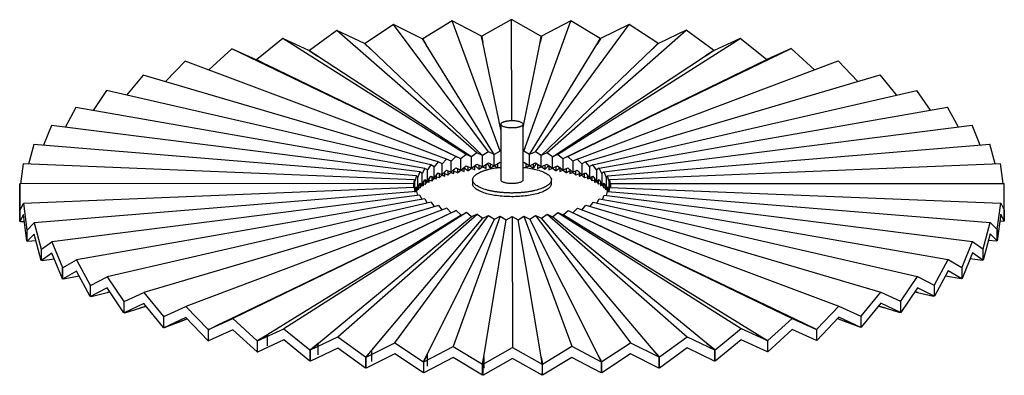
# Paper-space layout '_Dimétrica' of a CAD drawing. Header units: inches. Extents: x -9.8 to 9.8, y -3.6 to 3.5.
import ezdxf

# ---------------------------------------------------------------- set-up
doc = ezdxf.new("R2010")
doc.units = ezdxf.units.IN
doc.header["$MEASUREMENT"] = 0

psp = doc.layouts.new('_Dimétrica')

# ---------------------------------------------------------------- linework, layer by layer
at = {"color": 7, "linetype": 'Continuous', "lineweight": 25}
for p, q in [((-2.366, 3.407), (-2.939, 3.028)), ((-0.473, 0.86), (-2.366, 3.407)), ((-1.793, 3.123), (-2.366, 3.407)), ((-1.197, 3.479), (-1.784, 3.123)), ((-0.239, 0.874), (-1.197, 3.479)), ((-0.611, 3.171), (-1.197, 3.479)), ((-0.011, 3.504), (-0.602, 3.172)), ((-0.004, 1.483), (-0.011, 3.504)), ((0.579, 3.172), (-0.011, 3.504)), ((0.235, 0.874), (1.175, 3.48)), ((0.469, 0.86), (2.345, 3.409)), ((1.175, 3.48), (0.589, 3.172)), ((1.762, 3.125), (1.175, 3.48)), ((2.345, 3.409), (1.771, 3.124)), ((2.918, 3.03), (2.345, 3.409)), ((-3.501, 3.289), (-4.052, 2.887)), ((-0.7, 0.836), (-3.501, 3.289)), ((-2.949, 3.027), (-3.501, 3.289)), ((-0.611, 3.171), (-0.609, 3.165)), ((-0.582, 3.052), (-0.609, 3.165)), ((-0.602, 3.166), (-0.602, 3.172)), ((-0.602, 3.134), (-0.602, 3.166)), ((-0.601, 3.166), (-0.582, 3.049)), ((0.561, 3.053), (0.58, 3.166)), ((0.587, 3.166), (0.561, 3.049)), ((0.579, 3.172), (0.58, 3.166)), ((0.58, 3.166), (0.58, 3.132)), ((0.587, 3.166), (0.589, 3.172)), ((0.696, 0.836), (3.48, 3.292)), ((3.48, 3.292), (2.927, 3.029)), ((4.032, 2.89), (3.48, 3.292)), ((-4.584, 3.126), (-5.106, 2.703)), ((-0.917, 0.803), (-4.584, 3.126)), ((-4.061, 2.886), (-4.584, 3.126)), ((-2.949, 3.027), (-2.942, 3.022)), ((-2.828, 2.914), (-2.942, 3.022)), ((-2.935, 3.022), (-2.939, 3.028)), ((-2.935, 3.023), (-2.824, 2.911)), ((-1.793, 3.123), (-1.789, 3.117)), ((-1.717, 3.006), (-1.789, 3.117)), ((-1.781, 3.118), (-1.784, 3.123)), ((-1.781, 3.118), (-1.716, 3.003)), ((-1.716, 3.003), (-1.717, 3.006)), ((-0.358, 0.802), (-1.716, 3.003)), ((-0.582, 3.049), (-0.582, 3.052)), ((-0.222, 1.303), (-0.582, 3.049)), ((0.222, 1.344), (0.561, 3.049)), ((0.353, 0.803), (1.695, 3.004)), ((0.913, 0.804), (4.564, 3.129)), ((1.767, 3.119), (1.695, 3.004)), ((1.697, 3.007), (1.76, 3.119)), ((1.762, 3.125), (1.76, 3.119)), ((1.767, 3.118), (1.771, 3.124)), ((2.921, 3.024), (2.804, 2.913)), ((2.807, 2.916), (2.914, 3.025)), ((2.918, 3.03), (2.914, 3.025)), ((2.921, 3.024), (2.927, 3.029)), ((4.564, 3.129), (4.041, 2.889)), ((5.087, 2.706), (4.564, 3.129)), ((-5.6, 2.921), (-6.062, 2.499)), ((-1.12, 0.762), (-5.6, 2.921)), ((-5.115, 2.701), (-5.6, 2.921)), ((-4.061, 2.886), (-4.053, 2.881)), ((-3.896, 2.779), (-4.053, 2.881)), ((-4.046, 2.882), (-4.052, 2.887)), ((-4.046, 2.882), (-3.892, 2.776)), ((-3.892, 2.776), (-3.896, 2.779)), ((-0.811, 0.755), (-3.892, 2.776)), ((-2.824, 2.911), (-2.828, 2.914)), ((-0.589, 0.783), (-2.824, 2.911)), ((0.585, 0.784), (2.804, 2.913)), ((0.807, 0.756), (3.872, 2.779)), ((1.116, 0.763), (5.582, 2.925)), ((4.033, 2.884), (3.872, 2.779)), ((3.877, 2.782), (4.026, 2.885)), ((4.032, 2.89), (4.026, 2.885)), ((4.033, 2.884), (4.041, 2.889)), ((5.582, 2.925), (5.096, 2.705)), ((6.045, 2.502), (5.582, 2.925)), ((-6.535, 2.676), (-6.928, 2.264)), ((-1.307, 0.713), (-6.535, 2.676)), ((-5.115, 2.701), (-5.105, 2.696)), ((-5.098, 2.697), (-5.106, 2.703)), ((-4.908, 2.601), (-5.105, 2.696)), ((-5.098, 2.698), (-4.903, 2.598)), ((-4.903, 2.598), (-4.908, 2.601)), ((-1.022, 0.718), (-4.903, 2.598)), ((4.884, 2.602), (1.018, 0.719)), ((1.304, 0.714), (6.519, 2.681)), ((5.086, 2.7), (4.884, 2.602)), ((4.89, 2.605), (5.079, 2.701)), ((5.079, 2.701), (5.087, 2.706)), ((5.086, 2.7), (5.096, 2.705)), ((6.913, 2.269), (6.519, 2.681)), ((-7.375, 2.396), (-7.705, 1.991)), ((-1.475, 0.657), (-7.375, 2.396)), ((1.472, 0.658), (7.36, 2.401)), ((7.691, 1.997), (7.36, 2.401)), ((-8.107, 2.083), (-8.377, 1.684)), ((-1.621, 0.595), (-8.107, 2.083)), ((1.619, 0.596), (8.094, 2.089)), ((8.366, 1.69), (8.094, 2.089)), ((-8.72, 1.744), (-8.934, 1.348)), ((-1.744, 0.527), (-8.72, 1.744)), ((1.742, 0.528), (8.71, 1.751)), ((8.925, 1.355), (8.71, 1.751)), ((-9.207, 1.383), (-9.366, 0.989)), ((-1.841, 0.455), (-9.207, 1.383)), ((-0.222, 1.411), (-0.222, 0.297)), ((0.222, 0.297), (0.222, 1.411)), ((1.84, 0.456), (9.199, 1.39)), ((9.359, 0.995), (9.199, 1.39)), ((-9.559, 1.004), (-9.665, 0.61)), ((-1.912, 0.379), (-9.559, 1.004)), ((1.911, 0.38), (9.554, 1.011)), ((9.661, 0.617), (9.554, 1.011)), ((-0.917, 0.803), (-1.022, 0.718)), ((-0.811, 0.755), (-0.917, 0.803)), ((-0.7, 0.836), (-0.811, 0.755)), ((-0.589, 0.783), (-0.7, 0.836)), ((-0.473, 0.86), (-0.589, 0.783)), ((-0.358, 0.802), (-0.473, 0.86)), ((-0.239, 0.874), (-0.358, 0.802)), ((-0.358, 0.579), (-0.358, 0.802)), ((-0.222, 0.865), (-0.239, 0.874)), ((0.235, 0.874), (0.222, 0.868)), ((0.353, 0.803), (0.235, 0.874)), ((0.469, 0.86), (0.353, 0.803)), ((0.353, 0.579), (0.353, 0.803)), ((0.585, 0.784), (0.469, 0.86)), ((0.696, 0.836), (0.585, 0.784)), ((0.807, 0.756), (0.696, 0.836)), ((0.913, 0.804), (0.807, 0.756)), ((1.018, 0.719), (0.913, 0.804)), ((-9.772, 0.615), (-9.825, 0.219)), ((-1.954, 0.301), (-9.772, 0.615)), ((-1.621, 0.595), (-1.689, 0.495)), ((-1.554, 0.561), (-1.621, 0.595)), ((-1.475, 0.657), (-1.554, 0.561)), ((-1.396, 0.62), (-1.475, 0.657)), ((-1.307, 0.713), (-1.396, 0.62)), ((-1.396, 0.397), (-1.396, 0.62)), ((-1.218, 0.673), (-1.307, 0.713)), ((-1.12, 0.762), (-1.218, 0.673)), ((-1.218, 0.45), (-1.218, 0.673)), ((-1.022, 0.718), (-1.12, 0.762)), ((-1.022, 0.495), (-1.022, 0.718)), ((-0.884, 0.479), (-0.7, 0.613)), ((-0.811, 0.532), (-0.811, 0.755)), ((-0.7, 0.613), (-0.516, 0.525)), ((-0.664, 0.51), (-0.473, 0.637)), ((-0.664, 0.597), (-0.664, 0.51)), ((-0.589, 0.56), (-0.589, 0.783)), ((-0.516, 0.525), (-0.516, 0.613)), ((-0.435, 0.532), (-0.489, 0.627)), ((-0.473, 0.637), (-0.282, 0.541)), ((-0.435, 0.532), (-0.239, 0.651)), ((-0.435, 0.62), (-0.435, 0.532)), ((-0.282, 0.541), (-0.282, 0.629)), ((-0.239, 0.651), (-0.222, 0.642)), ((0.222, 0.645), (0.235, 0.651)), ((0.235, 0.651), (0.431, 0.532)), ((0.278, 0.542), (0.469, 0.637)), ((0.278, 0.629), (0.278, 0.542)), ((0.484, 0.627), (0.431, 0.532)), ((0.431, 0.532), (0.431, 0.62)), ((0.469, 0.637), (0.66, 0.51)), ((0.512, 0.526), (0.696, 0.614)), ((0.512, 0.613), (0.512, 0.526)), ((0.585, 0.56), (0.585, 0.784)), ((0.66, 0.51), (0.66, 0.598)), ((0.696, 0.614), (0.88, 0.479)), ((0.807, 0.532), (0.807, 0.756)), ((1.116, 0.763), (1.018, 0.719)), ((1.018, 0.719), (1.018, 0.496)), ((1.214, 0.674), (1.116, 0.763)), ((1.304, 0.714), (1.214, 0.674)), ((1.214, 0.674), (1.214, 0.451)), ((1.393, 0.621), (1.304, 0.714)), ((1.472, 0.658), (1.393, 0.621)), ((1.393, 0.621), (1.393, 0.398)), ((1.551, 0.562), (1.472, 0.658)), ((1.619, 0.596), (1.551, 0.562)), ((1.687, 0.497), (1.619, 0.596)), ((1.954, 0.303), (9.769, 0.622)), ((9.823, 0.226), (9.769, 0.622)), ((-1.841, 0.455), (-1.883, 0.351)), ((-1.799, 0.425), (-1.841, 0.455)), ((-1.744, 0.527), (-1.799, 0.425)), ((-1.799, 0.202), (-1.799, 0.425)), ((-1.689, 0.495), (-1.744, 0.527)), ((-1.689, 0.272), (-1.689, 0.495)), ((-1.605, 0.274), (-1.475, 0.435)), ((-1.554, 0.337), (-1.554, 0.561)), ((-1.51, 0.315), (-1.51, 0.403)), ((-1.478, 0.43), (-1.454, 0.423)), ((-1.475, 0.435), (-1.345, 0.372)), ((-1.454, 0.336), (-1.307, 0.491)), ((-1.454, 0.423), (-1.454, 0.336)), ((-1.454, 0.423), (-1.396, 0.397)), ((-1.345, 0.372), (-1.345, 0.46)), ((-1.282, 0.391), (-1.345, 0.415)), ((-1.309, 0.489), (-1.282, 0.479)), ((-1.307, 0.491), (-1.16, 0.423)), ((-1.282, 0.391), (-1.12, 0.54)), ((-1.282, 0.479), (-1.282, 0.391)), ((-1.282, 0.479), (-1.218, 0.45)), ((-1.222, 0.446), (-1.16, 0.423)), ((-1.16, 0.423), (-1.16, 0.511)), ((-1.091, 0.439), (-1.16, 0.474)), ((-1.12, 0.54), (-0.958, 0.466)), ((-1.091, 0.439), (-0.917, 0.581)), ((-1.091, 0.526), (-1.091, 0.439)), ((-0.958, 0.466), (-0.958, 0.553)), ((-0.884, 0.479), (-0.958, 0.53)), ((-0.917, 0.581), (-0.743, 0.5)), ((-0.884, 0.566), (-0.884, 0.479)), ((-0.743, 0.5), (-0.743, 0.588)), ((-0.664, 0.51), (-0.74, 0.586)), ((0.734, 0.586), (0.66, 0.51)), ((0.738, 0.588), (0.738, 0.5)), ((0.738, 0.5), (0.913, 0.581)), ((0.88, 0.479), (0.88, 0.567)), ((0.954, 0.531), (0.88, 0.479)), ((0.913, 0.581), (1.087, 0.44)), ((0.954, 0.554), (0.954, 0.466)), ((0.954, 0.466), (1.116, 0.54)), ((1.087, 0.44), (1.087, 0.527)), ((1.156, 0.475), (1.087, 0.44)), ((1.116, 0.54), (1.279, 0.392)), ((1.156, 0.511), (1.156, 0.424)), ((1.156, 0.424), (1.304, 0.492)), ((1.156, 0.424), (1.218, 0.447)), ((1.214, 0.451), (1.279, 0.48)), ((1.279, 0.48), (1.306, 0.49)), ((1.279, 0.392), (1.279, 0.48)), ((1.341, 0.416), (1.279, 0.392)), ((1.304, 0.492), (1.451, 0.337)), ((1.341, 0.461), (1.341, 0.373)), ((1.341, 0.373), (1.472, 0.436)), ((1.393, 0.398), (1.451, 0.425)), ((1.451, 0.425), (1.475, 0.431)), ((1.451, 0.337), (1.451, 0.425)), ((1.472, 0.436), (1.603, 0.275)), ((1.507, 0.404), (1.507, 0.316)), ((1.551, 0.562), (1.551, 0.339)), ((1.742, 0.528), (1.687, 0.497)), ((1.687, 0.497), (1.687, 0.273)), ((1.797, 0.426), (1.742, 0.528)), ((1.84, 0.456), (1.797, 0.426)), ((1.797, 0.426), (1.797, 0.203)), ((1.882, 0.352), (1.84, 0.456)), ((-1.969, 0.222), (-9.843, 0.219)), ((-9.843, 0.219), (-9.842, -0.31)), ((-9.843, 0.084), (-9.843, 0.219)), ((-1.954, 0.301), (-1.969, 0.195)), ((-1.969, 0.222), (-1.968, 0.142)), ((-1.94, 0.274), (-1.954, 0.301)), ((-1.912, 0.379), (-1.94, 0.274)), ((-1.94, 0.05), (-1.94, 0.274)), ((-1.883, 0.351), (-1.912, 0.379)), ((-1.911, 0.059), (-1.841, 0.232)), ((-1.883, 0.128), (-1.883, 0.351)), ((-1.841, 0.232), (-1.772, 0.182)), ((-1.835, 0.135), (-1.744, 0.304)), ((-1.835, 0.222), (-1.835, 0.135)), ((-1.835, 0.222), (-1.799, 0.202)), ((-1.772, 0.182), (-1.772, 0.253)), ((-1.733, 0.207), (-1.772, 0.213)), ((-1.748, 0.297), (-1.733, 0.294)), ((-1.744, 0.304), (-1.653, 0.251)), ((-1.733, 0.207), (-1.621, 0.372)), ((-1.733, 0.294), (-1.733, 0.207)), ((-1.733, 0.294), (-1.689, 0.272)), ((-1.698, 0.258), (-1.653, 0.251)), ((-1.653, 0.251), (-1.653, 0.339)), ((-1.605, 0.274), (-1.653, 0.285)), ((-1.625, 0.366), (-1.605, 0.362)), ((-1.621, 0.372), (-1.51, 0.315)), ((-1.605, 0.362), (-1.605, 0.274)), ((-1.605, 0.362), (-1.554, 0.337)), ((-1.563, 0.326), (-1.51, 0.315)), ((-1.454, 0.336), (-1.51, 0.352)), ((-1.403, 0.389), (-1.345, 0.372)), ((-0.787, 0.297), (-0.787, 0.223)), ((0.787, 0.223), (0.787, 0.297)), ((1.341, 0.373), (1.4, 0.39)), ((1.507, 0.354), (1.451, 0.337)), ((1.507, 0.316), (1.619, 0.373)), ((1.507, 0.316), (1.56, 0.328)), ((1.551, 0.339), (1.603, 0.363)), ((1.603, 0.363), (1.623, 0.367)), ((1.603, 0.275), (1.603, 0.363)), ((1.65, 0.286), (1.603, 0.275)), ((1.619, 0.373), (1.731, 0.208)), ((1.65, 0.34), (1.65, 0.252)), ((1.65, 0.252), (1.742, 0.306)), ((1.65, 0.252), (1.696, 0.26)), ((1.687, 0.273), (1.731, 0.296)), ((1.731, 0.296), (1.746, 0.298)), ((1.731, 0.208), (1.731, 0.296)), ((1.77, 0.215), (1.731, 0.208)), ((1.742, 0.306), (1.834, 0.136)), ((1.77, 0.254), (1.77, 0.183)), ((1.77, 0.183), (1.84, 0.233)), ((1.797, 0.203), (1.834, 0.224)), ((1.834, 0.136), (1.834, 0.224)), ((1.84, 0.233), (1.91, 0.061)), ((1.911, 0.38), (1.882, 0.352)), ((1.882, 0.352), (1.882, 0.129)), ((1.939, 0.275), (1.911, 0.38)), ((1.954, 0.303), (1.939, 0.275)), ((1.939, 0.275), (1.939, 0.052)), ((1.968, 0.196), (1.954, 0.303)), ((1.969, 0.223), (1.968, 0.196)), ((1.969, 0.223), (9.843, 0.226)), ((1.969, 0.144), (1.969, 0.223)), ((9.843, -0.302), (9.843, 0.226)), ((-9.843, -0.141), (-9.843, 0.084)), ((-1.954, 0.143), (-9.769, -0.176)), ((-1.911, 0.065), (-9.554, -0.566)), ((-1.954, 0.143), (-1.943, 0.062)), ((-1.94, 0.05), (-1.912, 0.156)), ((-1.912, 0.156), (-1.865, 0.109)), ((-1.911, 0.147), (-1.883, 0.128)), ((-1.911, 0.147), (-1.911, 0.059)), ((-1.911, 0.065), (-1.889, -0.017)), ((-1.89, 0.11), (-1.865, 0.109)), ((-1.865, 0.109), (-1.865, 0.173)), ((-1.835, 0.135), (-1.865, 0.138)), ((-1.808, 0.186), (-1.772, 0.182)), ((1.77, 0.183), (1.806, 0.188)), ((1.863, 0.14), (1.834, 0.136)), ((1.863, 0.175), (1.863, 0.11)), ((1.863, 0.11), (1.911, 0.158)), ((1.863, 0.11), (1.889, 0.112)), ((1.882, 0.129), (1.91, 0.148)), ((1.89, -0.015), (1.912, 0.066)), ((1.91, 0.061), (1.91, 0.148)), ((1.911, 0.158), (1.939, 0.052)), ((1.912, 0.066), (9.559, -0.559)), ((1.944, 0.063), (1.954, 0.144)), ((1.954, 0.144), (9.772, -0.169)), ((1.968, 0.196), (1.968, 0.144)), ((-9.843, -0.004), (-9.843, -0.141)), ((-9.842, -0.535), (-9.843, -0.004)), ((-9.841, -0.313), (-9.769, -0.176)), ((-9.769, -0.176), (-9.698, -0.704)), ((-1.84, -0.011), (-9.199, -0.944)), ((-1.742, -0.083), (-8.71, -1.305)), ((-1.619, -0.151), (-8.094, -1.644)), ((-1.84, -0.011), (-1.806, -0.094)), ((-1.742, -0.083), (-1.696, -0.168)), ((-1.619, -0.151), (-1.559, -0.239)), ((1.562, -0.237), (1.621, -0.149)), ((1.621, -0.149), (8.107, -1.638)), ((1.698, -0.167), (1.744, -0.082)), ((1.744, -0.082), (8.72, -1.299)), ((1.808, -0.093), (1.841, -0.009)), ((1.841, -0.009), (9.207, -0.937)), ((9.702, -0.696), (9.772, -0.169)), ((9.772, -0.169), (9.843, -0.305)), ((-9.842, -0.31), (-9.842, -0.535)), ((-9.841, -0.538), (-9.841, -0.313)), ((-1.472, -0.213), (-7.36, -1.956)), ((-1.304, -0.269), (-6.519, -2.235)), ((-1.214, -0.362), (-5.825, -2.582)), ((-1.116, -0.318), (-5.582, -2.479)), ((-0.913, -0.359), (-4.564, -2.684)), ((-3.48, -2.846), (-0.696, -0.391)), ((-1.472, -0.213), (-1.393, -0.31)), ((-1.304, -0.269), (-1.214, -0.362)), ((-1.214, -0.362), (-1.116, -0.318)), ((-1.116, -0.318), (-1.018, -0.407)), ((-1.018, -0.407), (-0.913, -0.359)), ((-0.807, -0.444), (-0.913, -0.359)), ((-0.696, -0.391), (-0.807, -0.444)), ((-0.696, -0.391), (-0.585, -0.472)), ((0.589, -0.472), (0.7, -0.391)), ((0.7, -0.391), (3.501, -2.844)), ((0.7, -0.391), (0.811, -0.443)), ((0.811, -0.443), (0.917, -0.358)), ((0.917, -0.358), (4.584, -2.681)), ((0.917, -0.358), (1.022, -0.406)), ((1.022, -0.406), (1.12, -0.317)), ((1.12, -0.317), (5.6, -2.475)), ((1.12, -0.317), (1.218, -0.361)), ((1.218, -0.361), (1.307, -0.268)), ((5.842, -2.578), (1.218, -0.361)), ((1.307, -0.268), (6.535, -2.231)), ((1.396, -0.308), (1.475, -0.212)), ((1.475, -0.212), (7.375, -1.95)), ((9.772, -0.392), (9.702, -0.921)), ((9.843, -0.53), (9.772, -0.392)), ((9.843, -0.527), (9.843, -0.302)), ((9.843, -0.305), (9.843, -0.53)), ((-9.769, -0.399), (-9.841, -0.538)), ((-9.824, -0.537), (-9.841, -0.538)), ((-9.824, -0.537), (-9.751, -0.533)), ((-9.698, -0.929), (-9.769, -0.399)), ((-9.696, -0.707), (-9.554, -0.566)), ((-9.554, -0.566), (-9.412, -1.089)), ((-1.018, -0.407), (-4.884, -2.798)), ((-0.807, -0.444), (-3.872, -2.975)), ((-2.804, -3.109), (-0.585, -0.472)), ((-2.345, -2.964), (-0.469, -0.415)), ((-1.695, -3.2), (-0.353, -0.491)), ((-0.235, -0.429), (-1.175, -3.035)), ((-0.585, -0.472), (-0.469, -0.415)), ((-0.561, -3.246), (-0.117, -0.5)), ((-0.469, -0.415), (-0.353, -0.491)), ((-0.353, -0.491), (-0.235, -0.429)), ((-0.235, -0.429), (-0.117, -0.5)), ((-0.117, -0.5), (0.002, -0.433)), ((0.002, -0.433), (0.011, -3.058)), ((0.002, -0.433), (0.121, -0.5)), ((0.121, -0.5), (0.239, -0.429)), ((0.582, -3.245), (0.121, -0.5)), ((0.239, -0.429), (1.197, -3.034)), ((0.239, -0.429), (0.358, -0.491)), ((0.358, -0.491), (0.473, -0.414)), ((1.716, -3.199), (0.358, -0.491)), ((0.473, -0.414), (2.366, -2.962)), ((0.473, -0.414), (0.589, -0.472)), ((2.824, -3.107), (0.589, -0.472)), ((3.892, -2.972), (0.811, -0.443)), ((4.903, -2.795), (1.022, -0.406)), ((9.418, -1.082), (9.559, -0.559)), ((9.559, -0.559), (9.7, -0.699)), ((9.754, -0.526), (9.825, -0.53)), ((9.843, -0.53), (9.825, -0.53)), ((-9.698, -0.704), (-9.698, -0.929)), ((-9.696, -0.932), (-9.696, -0.707)), ((9.559, -0.782), (9.418, -1.307)), ((9.7, -0.924), (9.559, -0.782)), ((9.7, -0.699), (9.7, -0.924)), ((9.702, -0.921), (9.702, -0.696)), ((-9.554, -0.789), (-9.696, -0.932)), ((-9.679, -0.93), (-9.696, -0.932)), ((-9.679, -0.93), (-9.52, -0.915)), ((-9.412, -1.314), (-9.554, -0.789)), ((-9.409, -1.092), (-9.199, -0.944)), ((-9.199, -0.944), (-8.989, -1.46)), ((8.998, -1.453), (9.207, -0.937)), ((9.207, -0.937), (9.416, -1.085)), ((9.525, -0.908), (9.683, -0.923)), ((9.7, -0.924), (9.683, -0.923)), ((-9.404, -1.088), (-9.412, -1.089)), ((-9.412, -1.089), (-9.412, -1.314)), ((-9.409, -1.317), (-9.409, -1.092)), ((-9.199, -1.167), (-9.409, -1.317)), ((-8.989, -1.685), (-9.199, -1.167)), ((9.207, -1.16), (8.998, -1.678)), ((9.416, -1.31), (9.207, -1.16)), ((9.41, -1.081), (9.418, -1.082)), ((9.416, -1.085), (9.416, -1.31)), ((9.418, -1.307), (9.418, -1.082)), ((-9.392, -1.315), (-9.409, -1.317)), ((-9.392, -1.315), (-9.152, -1.282)), ((-8.985, -1.463), (-8.71, -1.305)), ((-8.71, -1.305), (-8.435, -1.811)), ((8.446, -1.805), (8.72, -1.299)), ((8.72, -1.299), (8.994, -1.456)), ((9.16, -1.275), (9.399, -1.308)), ((9.416, -1.31), (9.399, -1.308)), ((-8.989, -1.46), (-8.989, -1.685)), ((-8.985, -1.688), (-8.985, -1.463)), ((-8.71, -1.528), (-8.985, -1.688)), ((-8.435, -2.036), (-8.71, -1.528)), ((8.72, -1.521), (8.446, -2.03)), ((8.994, -1.681), (8.72, -1.521)), ((8.994, -1.456), (8.994, -1.681)), ((8.998, -1.678), (8.998, -1.453)), ((-8.969, -1.685), (-8.985, -1.688)), ((-8.969, -1.685), (-8.656, -1.627)), ((-8.43, -1.814), (-8.094, -1.644)), ((-8.094, -1.644), (-7.758, -2.138)), ((7.772, -2.132), (8.107, -1.638)), ((8.107, -1.638), (8.441, -1.808)), ((8.667, -1.621), (8.978, -1.678)), ((8.994, -1.681), (8.978, -1.678)), ((-8.419, -1.808), (-8.435, -1.811)), ((-8.435, -1.811), (-8.435, -2.036)), ((-8.43, -2.039), (-8.43, -1.814)), ((-8.094, -1.867), (-8.43, -2.039)), ((-8.415, -2.036), (-8.041, -1.946)), ((-7.758, -2.363), (-8.094, -1.867)), ((-8.089, -1.957), (-8.041, -1.945)), ((-8.04, -1.946), (-8.089, -1.957)), ((-7.752, -2.14), (-7.36, -1.956)), ((-7.36, -1.956), (-6.968, -2.435)), ((6.983, -2.429), (7.375, -1.95)), ((7.375, -1.95), (7.766, -2.134)), ((8.107, -1.861), (7.772, -2.357)), ((8.053, -1.94), (8.11, -1.954)), ((8.053, -1.94), (8.1, -1.951)), ((8.124, -1.957), (8.053, -1.941)), ((8.441, -2.033), (8.107, -1.861)), ((8.11, -1.954), (8.427, -2.029)), ((8.431, -1.802), (8.446, -1.805)), ((8.441, -1.808), (8.441, -2.033)), ((8.446, -2.03), (8.446, -1.805)), ((-8.415, -2.036), (-8.43, -2.039)), ((-7.743, -2.134), (-7.758, -2.138)), ((-7.758, -2.138), (-7.758, -2.363)), ((-7.752, -2.365), (-7.752, -2.14)), ((7.757, -2.129), (7.772, -2.132)), ((7.766, -2.134), (7.766, -2.359)), ((7.772, -2.357), (7.772, -2.132)), ((8.441, -2.033), (8.427, -2.029)), ((-7.36, -2.178), (-7.752, -2.365)), ((-7.739, -2.361), (-7.752, -2.365)), ((-7.739, -2.361), (-7.316, -2.233)), ((-7.439, -2.27), (-7.316, -2.232)), ((-7.315, -2.234), (-7.439, -2.27)), ((-6.968, -2.66), (-7.36, -2.178)), ((-6.961, -2.437), (-6.519, -2.235)), ((-6.519, -2.235), (-6.076, -2.698)), ((6.093, -2.693), (6.535, -2.231)), ((6.535, -2.231), (6.977, -2.432)), ((7.375, -2.173), (6.983, -2.654)), ((7.473, -2.271), (7.329, -2.229)), ((7.33, -2.227), (7.461, -2.267)), ((7.33, -2.228), (7.453, -2.265)), ((7.766, -2.359), (7.375, -2.173)), ((7.461, -2.267), (7.752, -2.355)), ((7.766, -2.359), (7.752, -2.355)), ((7.772, -2.357), (7.766, -2.356)), ((-6.955, -2.431), (-6.968, -2.435)), ((-6.968, -2.435), (-6.968, -2.66)), ((-6.961, -2.662), (-6.961, -2.437)), ((-6.519, -2.458), (-6.961, -2.662)), ((-6.949, -2.657), (-6.494, -2.484)), ((-6.681, -2.555), (-6.494, -2.484)), ((-6.492, -2.486), (-6.681, -2.555)), ((-6.076, -2.923), (-6.519, -2.458)), ((-6.068, -2.7), (-5.582, -2.479)), ((-5.582, -2.479), (-5.096, -2.923)), ((5.115, -2.919), (5.6, -2.475)), ((5.6, -2.475), (6.086, -2.695)), ((6.535, -2.453), (6.093, -2.918)), ((6.713, -2.557), (6.508, -2.482)), ((6.51, -2.479), (6.704, -2.553)), ((6.51, -2.479), (6.696, -2.55)), ((6.977, -2.657), (6.535, -2.453)), ((6.704, -2.553), (6.965, -2.652)), ((6.97, -2.425), (6.983, -2.429)), ((6.977, -2.432), (6.977, -2.657)), ((6.983, -2.654), (6.983, -2.429)), ((-6.968, -2.66), (-6.955, -2.656)), ((-6.949, -2.657), (-6.961, -2.662)), ((-6.064, -2.693), (-6.076, -2.698)), ((-6.076, -2.698), (-6.076, -2.923)), ((-6.068, -2.7), (-6.058, -2.695)), ((-6.068, -2.925), (-6.068, -2.7)), ((-5.582, -2.702), (-6.068, -2.925)), ((-5.832, -2.586), (-6.058, -2.695)), ((-5.825, -2.582), (-5.832, -2.586)), ((-5.096, -3.148), (-5.582, -2.702)), ((-5.087, -2.925), (-4.564, -2.684)), ((-4.564, -2.684), (-4.041, -3.107)), ((4.061, -3.104), (4.584, -2.681)), ((4.584, -2.681), (5.106, -2.921)), ((5.6, -2.698), (5.115, -3.144)), ((6.086, -2.92), (5.6, -2.698)), ((6.076, -2.69), (5.842, -2.578)), ((6.076, -2.69), (6.086, -2.695)), ((6.082, -2.689), (6.093, -2.693)), ((6.086, -2.695), (6.086, -2.92)), ((6.093, -2.918), (6.093, -2.693)), ((6.977, -2.657), (6.965, -2.652)), ((6.983, -2.654), (6.977, -2.652)), ((-6.076, -2.923), (-6.064, -2.918)), ((-5.086, -2.918), (-5.096, -2.923)), ((-5.096, -2.923), (-5.096, -3.148)), ((-4.564, -2.907), (-5.087, -3.15)), ((-5.079, -2.919), (-5.087, -2.925)), ((-5.087, -3.15), (-5.087, -2.925)), ((-5.086, -2.918), (-4.884, -2.798)), ((-4.89, -2.802), (-5.079, -2.919)), ((-4.884, -2.798), (-4.89, -2.802)), ((-4.89, -3.027), (-4.89, -2.802)), ((-4.041, -3.332), (-4.564, -2.907)), ((-4.032, -3.108), (-3.48, -2.846)), ((-3.48, -2.846), (-2.927, -3.248)), ((2.949, -3.245), (3.501, -2.844)), ((3.501, -2.844), (4.052, -3.105)), ((4.584, -2.903), (4.061, -3.329)), ((5.106, -3.146), (4.584, -2.903)), ((5.098, -2.915), (4.903, -2.795)), ((4.908, -2.798), (5.105, -2.914)), ((5.098, -2.915), (5.106, -2.921)), ((5.105, -2.914), (5.115, -2.919)), ((5.106, -2.921), (5.106, -3.146)), ((5.115, -3.144), (5.115, -2.919)), ((6.093, -2.918), (6.082, -2.914)), ((-5.096, -3.148), (-5.086, -3.143)), ((-4.033, -3.102), (-4.041, -3.107)), ((-4.041, -3.107), (-4.041, -3.332)), ((-4.033, -3.102), (-3.872, -2.975)), ((-3.48, -3.069), (-4.032, -3.333)), ((-4.032, -3.108), (-4.026, -3.103)), ((-4.032, -3.333), (-4.032, -3.108)), ((-3.877, -2.979), (-4.026, -3.103)), ((-3.872, -2.975), (-3.877, -2.979)), ((-3.877, -3.204), (-3.877, -2.979)), ((-2.927, -3.473), (-3.48, -3.069)), ((-2.921, -3.242), (-2.804, -3.109)), ((-2.918, -3.249), (-2.345, -2.964)), ((-2.807, -3.114), (-2.914, -3.243)), ((-2.804, -3.109), (-2.807, -3.114)), ((-2.807, -3.114), (-2.807, -3.338)), ((-2.345, -2.964), (-1.771, -3.342)), ((-1.762, -3.343), (-1.175, -3.035)), ((-1.175, -3.035), (-0.589, -3.39)), ((-0.579, -3.39), (0.011, -3.058)), ((0.011, -3.058), (0.602, -3.39)), ((0.611, -3.389), (1.197, -3.034)), ((1.197, -3.034), (1.784, -3.342)), ((1.793, -3.341), (2.366, -2.962)), ((2.366, -2.962), (2.939, -3.246)), ((2.935, -3.241), (2.824, -3.107)), ((2.828, -3.111), (2.942, -3.24)), ((3.501, -3.066), (2.949, -3.47)), ((4.052, -3.33), (3.501, -3.066)), ((4.046, -3.1), (3.892, -2.972)), ((3.896, -2.976), (4.053, -3.099)), ((4.046, -3.1), (4.052, -3.105)), ((4.052, -3.105), (4.052, -3.33)), ((4.053, -3.099), (4.061, -3.104)), ((4.061, -3.329), (4.061, -3.104)), ((5.115, -3.144), (5.105, -3.139)), ((-4.041, -3.332), (-4.033, -3.327)), ((-2.927, -3.248), (-2.921, -3.242)), ((-2.927, -3.248), (-2.927, -3.473)), ((-2.345, -3.186), (-2.918, -3.474)), ((-2.914, -3.243), (-2.918, -3.249)), ((-2.918, -3.474), (-2.918, -3.249)), ((-1.771, -3.567), (-2.345, -3.186)), ((-1.767, -3.337), (-1.771, -3.342)), ((-1.771, -3.342), (-1.771, -3.567)), ((-1.767, -3.336), (-1.695, -3.2)), ((-1.175, -3.257), (-1.762, -3.568)), ((-1.76, -3.337), (-1.762, -3.343)), ((-1.762, -3.568), (-1.762, -3.343)), ((-1.697, -3.204), (-1.76, -3.337)), ((-1.695, -3.2), (-1.697, -3.204)), ((-1.697, -3.204), (-1.697, -3.429)), ((-0.589, -3.615), (-1.175, -3.257)), ((-0.587, -3.384), (-0.561, -3.246)), ((-0.561, -3.25), (-0.58, -3.384)), ((0.011, -3.281), (-0.579, -3.615)), ((-0.561, -3.246), (-0.561, -3.25)), ((-0.561, -3.25), (-0.561, -3.475)), ((0.602, -3.615), (0.011, -3.281)), ((0.601, -3.384), (0.582, -3.245)), ((0.582, -3.249), (0.609, -3.384)), ((1.197, -3.256), (0.611, -3.614)), ((1.784, -3.567), (1.197, -3.256)), ((1.781, -3.336), (1.716, -3.199)), ((1.717, -3.203), (1.789, -3.335)), ((1.781, -3.336), (1.784, -3.342)), ((1.784, -3.342), (1.784, -3.567)), ((1.789, -3.335), (1.793, -3.341)), ((1.789, -3.335), (1.789, -3.56)), ((2.366, -3.185), (1.793, -3.566)), ((1.793, -3.566), (1.793, -3.341)), ((2.939, -3.471), (2.366, -3.185)), ((2.935, -3.241), (2.939, -3.246)), ((2.939, -3.246), (2.939, -3.471)), ((2.942, -3.24), (2.949, -3.245)), ((2.949, -3.47), (2.949, -3.245)), ((4.061, -3.329), (4.053, -3.324)), ((-2.921, -3.467), (-2.927, -3.473)), ((-0.587, -3.384), (-0.589, -3.39)), ((-0.589, -3.39), (-0.589, -3.615)), ((-0.587, -3.609), (-0.587, -3.384)), ((-0.58, -3.384), (-0.579, -3.39)), ((-0.579, -3.615), (-0.579, -3.39)), ((0.602, -3.384), (0.602, -3.39)), ((0.602, -3.39), (0.602, -3.615)), ((0.609, -3.384), (0.611, -3.389)), ((0.611, -3.614), (0.611, -3.389)), ((2.949, -3.47), (2.942, -3.465)), ((-1.771, -3.567), (-1.767, -3.562)), ((-0.589, -3.615), (-0.587, -3.609)), ((-0.58, -3.569), (-0.587, -3.609)), ((-0.579, -3.615), (-0.58, -3.609)), ((0.609, -3.609), (0.602, -3.571)), ((0.611, -3.614), (0.609, -3.609)), ((1.793, -3.566), (1.789, -3.56))]:
    psp.add_line(p, q, dxfattribs=at)
for points, knots in [([(0.131, 1.351), (0.129, 1.35), (0.124, 1.349), (0.117, 1.347), (0.109, 1.346), (0.101, 1.345), (0.09, 1.343), (0.074, 1.34), (0.053, 1.338), (0.031, 1.337), (0.002, 1.336), (-0.034, 1.337), (-0.077, 1.34), (-0.117, 1.347), (-0.152, 1.356), (-0.181, 1.366), (-0.203, 1.379), (-0.218, 1.393), (-0.224, 1.407), (-0.221, 1.422), (-0.212, 1.434), (-0.201, 1.443), (-0.19, 1.449), (-0.178, 1.455), (-0.166, 1.46), (-0.154, 1.464), (-0.143, 1.467), (-0.135, 1.469), (-0.131, 1.47)], [0, 0, 0, 0, 0.012533, 0.025036, 0.03753, 0.050034, 0.062566, 0.093839, 0.125111, 0.156384, 0.187656, 0.250126, 0.312595, 0.375065, 0.437534, 0.500004, 0.562473, 0.624942, 0.687412, 0.749881, 0.812351, 0.843623, 0.874896, 0.906168, 0.937441, 0.958309, 0.979132, 1, 1, 1, 1]), ([(-0.131, 1.47), (-0.129, 1.471), (-0.124, 1.472), (-0.117, 1.474), (-0.109, 1.475), (-0.101, 1.477), (-0.09, 1.478), (-0.074, 1.481), (-0.053, 1.483), (-0.031, 1.484), (-0.002, 1.485), (0.034, 1.484), (0.077, 1.481), (0.117, 1.474), (0.152, 1.465), (0.181, 1.455), (0.203, 1.442), (0.218, 1.428), (0.224, 1.414), (0.221, 1.399), (0.212, 1.387), (0.201, 1.378), (0.19, 1.372), (0.178, 1.366), (0.166, 1.361), (0.154, 1.357), (0.143, 1.354), (0.135, 1.352), (0.131, 1.351)], [0, 0, 0, 0, 0.012533, 0.025036, 0.03753, 0.050034, 0.062566, 0.093839, 0.125111, 0.156384, 0.187656, 0.250126, 0.312595, 0.375065, 0.437534, 0.500004, 0.562473, 0.624942, 0.687412, 0.749881, 0.812351, 0.843623, 0.874896, 0.906168, 0.937441, 0.958309, 0.979132, 1, 1, 1, 1]), ([(0.464, 0.085), (0.46, 0.084), (0.452, 0.082), (0.439, 0.079), (0.426, 0.076), (0.413, 0.073), (0.393, 0.069), (0.366, 0.064), (0.332, 0.059), (0.296, 0.054), (0.248, 0.048), (0.186, 0.041), (0.11, 0.037), (0.033, 0.034), (-0.045, 0.034), (-0.122, 0.037), (-0.197, 0.042), (-0.271, 0.05), (-0.342, 0.06), (-0.41, 0.072), (-0.474, 0.087), (-0.534, 0.103), (-0.588, 0.122), (-0.637, 0.142), (-0.679, 0.163), (-0.715, 0.186), (-0.745, 0.21), (-0.766, 0.235), (-0.781, 0.26), (-0.788, 0.286), (-0.787, 0.312), (-0.779, 0.337), (-0.764, 0.363), (-0.741, 0.387), (-0.71, 0.411), (-0.673, 0.434), (-0.637, 0.452), (-0.605, 0.465), (-0.58, 0.475), (-0.553, 0.484), (-0.528, 0.492), (-0.505, 0.498), (-0.485, 0.504), (-0.471, 0.507), (-0.464, 0.509)], [0, 0, 0, 0, 0.006254, 0.012505, 0.018755, 0.025006, 0.03126, 0.046889, 0.062518, 0.078146, 0.093775, 0.125023, 0.156271, 0.187519, 0.218768, 0.250016, 0.281264, 0.312512, 0.34376, 0.375008, 0.406256, 0.437504, 0.468752, 0.5, 0.531249, 0.562497, 0.593745, 0.624993, 0.656241, 0.687489, 0.718737, 0.749985, 0.781233, 0.812481, 0.84373, 0.874978, 0.906226, 0.921854, 0.937483, 0.953112, 0.968741, 0.979162, 0.989578, 1, 1, 1, 1]), ([(-0.464, 0.509), (-0.421, 0.518), (-0.346, 0.535), (-0.259, 0.544), (-0.222, 0.548)], [0, 0, 0, 0, 0.572234, 1, 1, 1, 1]), ([(0.222, 0.548), (0.239, 0.546), (0.305, 0.541), (0.412, 0.522), (0.537, 0.491), (0.64, 0.453), (0.719, 0.408), (0.77, 0.359), (0.792, 0.308), (0.783, 0.256), (0.744, 0.206), (0.676, 0.16), (0.584, 0.118), (0.504, 0.096), (0.464, 0.085)], [0, 0, 0, 0, 0.028552, 0.116866, 0.205179, 0.293492, 0.381806, 0.470119, 0.558433, 0.646746, 0.73506, 0.823373, 0.911687, 1, 1, 1, 1]), ([(0.464, 0.011), (0.421, 0.001), (0.334, -0.017), (0.187, -0.034), (0.033, -0.041), (-0.122, -0.038), (-0.273, -0.025), (-0.412, -0.003), (-0.537, 0.028), (-0.64, 0.067), (-0.719, 0.112), (-0.769, 0.16), (-0.79, 0.198), (-0.786, 0.219), (-0.785, 0.223)], [0, 0, 0, 0, 0.089191, 0.178382, 0.267572, 0.356763, 0.445954, 0.535145, 0.624336, 0.713526, 0.802717, 0.891908, 0.981099, 1, 1, 1, 1]), ([(0.131, 0.237), (0.106, 0.232), (0.055, 0.223), (-0.035, 0.222), (-0.119, 0.232), (-0.183, 0.252), (-0.22, 0.275), (-0.219, 0.291), (-0.218, 0.297)], [0, 0, 0, 0, 0.178356, 0.356712, 0.535068, 0.713423, 0.891779, 1, 1, 1, 1]), ([(0.218, 0.297), (0.219, 0.293), (0.223, 0.28), (0.195, 0.257), (0.152, 0.244), (0.131, 0.237)], [0, 0, 0, 0, 0.16431, 0.582155, 1, 1, 1, 1]), ([(0.785, 0.223), (0.784, 0.209), (0.782, 0.178), (0.744, 0.132), (0.677, 0.085), (0.584, 0.043), (0.504, 0.022), (0.464, 0.011)], [0, 0, 0, 0, 0.164592, 0.373444, 0.582296, 0.791148, 1, 1, 1, 1])]:
    psp.add_open_spline(points, degree=3, knots=knots, dxfattribs=at)

doc.saveas('drawing.dxf')
